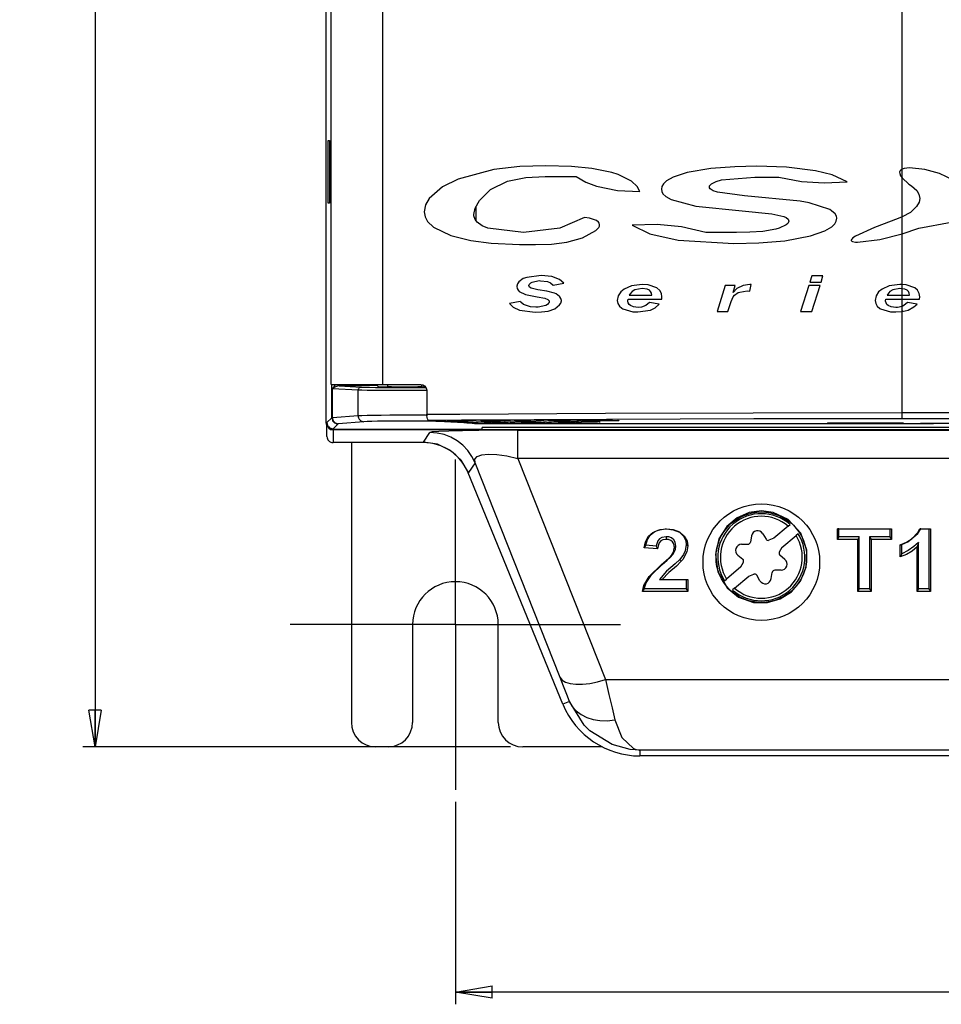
# Model space of a CAD drawing. Extents: x 462 to 898, y 200 to 700.
# Tile 7 of 13: x 462 to 537, y 431 to 511. Entities that reach past the tile are written whole.
import ezdxf

# ---------------------------------------------------------------- set-up
doc = ezdxf.new("R2010")
doc.units = 0
doc.header["$MEASUREMENT"] = 0
doc.header["$PDSIZE"] = -1
doc.linetypes.add('CENTERX2', pattern=[20.32, 12.7, -2.54, 2.54, -2.54])
doc.layers.get('0').update_dxf_attribs({"linetype": 'CONTINUOUS'})
doc.layers.get('DEFPOINTS').update_dxf_attribs({"linetype": 'CONTINUOUS'})
doc.styles.add('SLDTEXTSTYLE0', font='txt', dxfattribs={"width": 0.75})
doc.dimstyles.new('SLDDIMSTYLE0', dxfattribs={"dimtxt": 3.5, "dimasz": 3, "dimexe": 1, "dimexo": 0.0625, "dimgap": 0.875, "dimtad": 2, "dimdec": 1, "dimzin": 4, "dimtxsty": 'STANDARD', "dimblk1": 'CLOSED', "dimblk2": 'CLOSED', "dimsah": 1, "dimcen": 0.09, "dimclrd": 7, "dimclre": 7, "dimclrt": 7, "dimazin": 3, "dimtfac": 1, "dimtdec": 4, "dimtofl": 0, "dimtmove": 0, "dimatfit": 3, "dimtolj": 1, "dimtzin": 12})

# ---------------------------------------------------------------- blocks, each defined once
blk = doc.blocks.new('SW_CENTERMARK7')
at = {"color": 7, "linetype": 'CENTERX2'}
for p, q in [((497.208, 471.71), (497.208, 475.21)), ((487.208, 461.71), (483.708, 461.71)), ((507.208, 461.71), (510.708, 461.71)), ((497.208, 451.71), (497.208, 448.21))]:
    blk.add_line(p, q, dxfattribs=at)
at = {"color": 7, "linetype": 'CONTINUOUS'}
for q in [(497.208, 471.71), (487.208, 461.71), (497.208, 451.71), (507.208, 461.71)]:
    blk.add_line((497.208, 461.71), q, dxfattribs=at)
blk = doc.blocks.new('_CLOSED')
at = {"color": 0, "linetype": 'BYBLOCK'}
for p, q in [((-1, 0.166667), (0, 0)), ((-1, 0.166667), (-1, -0.166667)), ((0, 0), (-1, -0.166667)), ((0, 0), (-1, 0))]:
    blk.add_line(p, q, dxfattribs=at)
blk = doc.blocks.new('*D1')
at = {"color": 7}
for p, q in [((490.708, 665.71), (466.761, 665.71)), ((467.761, 665.71), (467.761, 451.71)), ((501.708, 451.71), (466.761, 451.71))]:
    blk.add_line(p, q, dxfattribs=at)
at = {"layer": 'DEFPOINTS', "color": 7}
for p in [(491.708, 665.71), (502.708, 451.71)]:
    blk.add_point(p, dxfattribs=at)
at = {"xscale": 3, "yscale": 3}
for p, rotation in [((467.761, 665.71), 90.00000000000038), ((467.761, 451.71), 270.0000000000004)]:
    blk.add_blockref('_CLOSED', p, dxfattribs=dict(at, rotation=rotation))
at = {"color": 7, "insert": (466.261, 552.904), "char_height": 3.5, "attachment_point": 7, "rotation": 90, "style": 'SLDTEXTSTYLE0'}
blk.add_mtext('214.0', dxfattribs=at)
blk = doc.blocks.new('*D5')
at = {"color": 7}
for p, q in [((497.208, 447.21), (497.208, 430.665)), ((621.208, 447.21), (621.208, 430.665)), ((621.208, 431.665), (497.208, 431.665))]:
    blk.add_line(p, q, dxfattribs=at)
at = {"layer": 'DEFPOINTS', "color": 7}
for p in [(497.208, 448.21), (621.208, 448.21)]:
    blk.add_point(p, dxfattribs=at)
at = {"xscale": 3, "yscale": 3}
for p, rotation in [((497.208, 431.665), 180.0000000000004), ((621.208, 431.665), 360.0000000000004)]:
    blk.add_blockref('_CLOSED', p, dxfattribs=dict(at, rotation=rotation))
at = {"color": 7, "insert": (553.402, 433.165), "char_height": 3.5, "attachment_point": 7, "style": 'SLDTEXTSTYLE0'}
blk.add_mtext('124.0', dxfattribs=at)

msp = doc.modelspace()

# ---------------------------------------------------------------- linework, layer by layer
at = {"color": 7, "linetype": 'CONTINUOUS'}
for p, q in [((486.656, 478.21), (486.656, 639.21)), ((487.056, 481.329), (487.056, 636.091)), ((533.708, 498.933), (533.708, 524.318)), ((486.813, 496.158), (486.813, 501.263)), ((486.813, 501.263), (486.907, 501.263)), ((486.907, 501.263), (486.907, 496.158)), ((504.537, 498.334), (507.088, 498.334)), ((518.943, 498.057), (521.672, 498.29)), ((521.672, 498.29), (523.627, 498.29)), ((533.708, 498.215), (533.708, 498.933)), ((533.708, 495.022), (533.708, 498.215)), ((497.449, 498.108), (497.449, 498.108)), ((520.837, 496.752), (518.634, 497.045)), ((525.37, 496.329), (520.837, 496.752)), ((486.907, 496.158), (486.813, 496.158)), ((498.867, 495.838), (498.867, 494.765)), ((498.869, 495.842), (498.869, 494.762)), ((514.826, 496.455), (516.858, 495.915)), ((516.858, 495.915), (520.635, 495.52)), ((526.126, 496.18), (525.37, 496.329)), ((527.816, 495.622), (526.126, 496.18)), ((520.635, 495.52), (523.054, 495.292)), ((523.054, 495.292), (524.054, 495.057)), ((533.708, 495.022), (533.391, 494.893)), ((533.708, 493.652), (533.708, 495.022)), ((507.771, 494.983), (505.741, 494.107)), ((533.391, 494.893), (531.448, 494.176)), ((502.779, 493.748), (499.863, 494.12)), ((505.741, 494.107), (502.779, 493.748)), ((520.184, 493.748), (517.66, 493.748)), ((533.708, 493.652), (535.086, 494.111)), ((533.708, 489.501), (533.708, 493.652)), ((526.323, 490.203), (526.165, 489.695)), ((527.246, 490.203), (526.323, 490.203)), ((527.088, 489.695), (527.246, 490.203)), ((505.193, 489.444), (506.075, 489.618)), ((519.262, 489.429), (518.596, 487.301)), ((520.074, 489.429), (519.262, 489.429)), ((519.894, 488.847), (520.074, 489.429)), ((521.256, 488.957), (521.369, 489.495)), ((521.369, 489.495), (521.263, 489.497)), ((526.082, 489.431), (525.416, 487.303)), ((527.005, 489.431), (526.082, 489.431)), ((526.165, 489.695), (527.088, 489.695)), ((526.339, 487.303), (527.005, 489.431)), ((533.708, 489.501), (533.532, 489.497)), ((533.708, 489.158), (533.708, 489.501)), ((502.427, 488.943), (502.943, 488.687)), ((502.943, 488.687), (503.903, 488.499)), ((503.949, 489.069), (503.389, 489.21)), ((504.687, 488.953), (503.949, 489.069)), ((505.294, 488.799), (504.687, 488.953)), ((511.42, 488.626), (513.249, 488.626)), ((520.452, 488.883), (521.061, 488.977)), ((521.061, 488.977), (521.256, 488.957)), ((532.487, 488.626), (533.708, 488.626)), ((533.708, 489.158), (533.531, 489.166)), ((533.708, 488.626), (533.708, 489.158)), ((533.708, 488.626), (534.316, 488.626)), ((533.708, 488.317), (533.708, 488.626)), ((502.492, 488.119), (501.621, 487.954)), ((503.903, 488.499), (504.519, 488.39)), ((504.519, 488.39), (504.773, 488.278)), ((511.298, 488.16), (511.326, 488.317)), ((511.326, 488.317), (514.075, 488.317)), ((513.867, 487.909), (513.081, 488.02)), ((514.075, 488.317), (514.087, 488.486)), ((519.476, 487.301), (519.732, 488.117)), ((532.365, 488.16), (532.392, 488.317)), ((532.392, 488.317), (533.708, 488.317)), ((533.708, 487.713), (533.708, 488.317)), ((533.708, 488.317), (535.142, 488.317)), ((534.933, 487.909), (534.148, 488.02)), ((535.142, 488.317), (535.154, 488.486)), ((518.596, 487.301), (519.476, 487.301)), ((525.416, 487.303), (526.339, 487.303)), ((533.19, 487.259), (533.708, 487.294)), ((533.708, 487.294), (533.708, 487.713)), ((533.708, 479.035), (533.708, 487.294)), ((487.056, 481.329), (491.263, 481.329)), ((487.116, 478.618), (487.116, 481.329)), ((491.263, 481.329), (494.384, 481.329)), ((491.655, 481.329), (491.655, 481.144)), ((494.455, 481.144), (494.455, 481.317)), ((487.168, 478.622), (487.168, 480.981)), ((489.265, 480.873), (487.168, 480.981)), ((487.722, 481.215), (489.502, 481.123)), ((489.265, 478.784), (489.265, 480.873)), ((490.917, 481.144), (490.821, 481.241)), ((490.917, 481.144), (491.655, 481.144)), ((494.455, 481.144), (494.75, 481.144)), ((494.867, 480.829), (494.867, 478.894)), ((533.708, 478.535), (533.708, 479.035)), ((486.656, 478.21), (486.708, 478.21)), ((486.708, 478.21), (487.116, 478.618)), ((486.708, 477.077), (486.708, 478.119)), ((487.168, 478.622), (489.265, 478.784)), ((487.616, 478.118), (487.208, 477.71)), ((489.739, 478.284), (487.642, 478.122)), ((498.58, 478.162), (495.048, 478.395)), ((497.901, 478.184), (496.306, 478.289)), ((499.472, 478.172), (496.591, 478.362)), ((498.494, 478.382), (498.51, 478.382)), ((498.494, 478.382), (501.388, 478.192)), ((498.51, 478.382), (501.404, 478.192)), ((502.486, 478.172), (499.326, 478.38)), ((500.439, 478.129), (532.045, 478.129)), ((501.228, 478.4), (501.244, 478.4)), ((501.228, 478.4), (504.401, 478.192)), ((501.244, 478.4), (504.418, 478.192)), ((501.388, 478.192), (501.404, 478.192)), ((505.5, 478.172), (502.083, 478.397)), ((503.983, 478.417), (504, 478.417)), ((503.983, 478.417), (507.415, 478.192)), ((504, 478.417), (507.432, 478.192)), ((504.401, 478.192), (504.418, 478.192)), ((507.041, 478.269), (504.86, 478.413)), ((506.776, 478.433), (506.76, 478.433)), ((506.76, 478.433), (508.95, 478.289)), ((506.776, 478.433), (508.967, 478.289)), ((507.415, 478.192), (507.432, 478.192)), ((508.583, 478.366), (507.66, 478.427)), ((508.967, 478.289), (508.95, 478.289)), ((509.575, 478.447), (509.559, 478.447)), ((509.559, 478.447), (510.485, 478.386)), ((509.575, 478.447), (510.502, 478.386)), ((510.502, 478.386), (510.485, 478.386)), ((527.608, 478.209), (527.608, 478.174)), ((527.608, 478.209), (533.808, 478.209)), ((527.608, 478.174), (533.808, 478.174)), ((533.808, 478.209), (533.808, 478.174)), ((555.272, 478.143), (535.207, 478.143)), ((487.208, 477.658), (487.208, 477.71)), ((499.346, 477.658), (487.208, 477.658)), ((487.208, 477.619), (487.208, 476.576)), ((631.208, 477.619), (487.208, 477.619)), ((494.588, 476.616), (495.116, 477.402)), ((499.398, 477.815), (499.346, 477.658)), ((555.898, 477.815), (499.398, 477.815)), ((502.303, 475.285), (502.303, 477.593)), ((502.303, 477.593), (616.114, 477.593)), ((494.588, 476.576), (487.208, 476.576)), ((488.708, 476.576), (488.708, 453.71)), ((495.753, 476.442), (494.588, 476.616)), ((494.588, 476.576), (494.588, 476.616)), ((496.817, 475.937), (495.753, 476.442)), ((497.687, 475.144), (496.817, 475.937)), ((498.289, 474.132), (497.687, 475.144)), ((498.817, 474.918), (498.289, 474.132)), ((505.76, 457.389), (498.817, 474.918)), ((502.303, 475.285), (509.46, 457.213)), ((616.114, 475.285), (502.303, 475.285)), ((498.252, 474.117), (498.289, 474.132)), ((505.999, 455.189), (498.252, 474.117)), ((524.393, 469.75), (523.238, 468.756)), ((524.393, 469.75), (524.554, 469.889)), ((528.547, 469.52), (528.425, 469.525)), ((528.425, 468.673), (528.425, 469.525)), ((528.425, 469.525), (532.84, 469.525)), ((528.547, 469.52), (532.718, 469.52)), ((528.547, 468.889), (528.547, 469.52)), ((532.718, 469.52), (532.84, 469.525)), ((532.718, 469.52), (532.718, 468.889)), ((532.84, 469.525), (532.84, 468.673)), ((535.153, 469.525), (536.024, 469.525)), ((535.237, 469.52), (535.902, 469.52)), ((535.902, 469.52), (536.024, 469.525)), ((535.902, 469.52), (535.902, 464.626)), ((536.024, 469.525), (536.024, 464.41)), ((514.434, 468.889), (514.434, 468.673)), ((521.399, 468.961), (521.315, 468.446)), ((522.322, 469.136), (522.589, 468.687)), ((523.238, 468.756), (522.832, 468.602)), ((523.89, 467.998), (525.045, 468.992)), ((525.207, 469.131), (525.045, 468.992)), ((528.547, 468.889), (528.425, 468.673)), ((530.09, 468.673), (528.425, 468.673)), ((530.212, 468.889), (528.547, 468.889)), ((530.212, 468.889), (530.09, 468.673)), ((530.09, 464.41), (530.09, 468.673)), ((530.212, 464.626), (530.212, 468.889)), ((531.053, 468.889), (531.175, 468.673)), ((531.053, 468.889), (531.053, 464.626)), ((532.718, 468.889), (531.053, 468.889)), ((532.84, 468.673), (531.175, 468.673)), ((531.175, 468.673), (531.175, 464.41)), ((532.718, 468.889), (532.84, 468.673)), ((535.06, 468.427), (534.938, 468.052)), ((535.06, 464.626), (535.06, 468.427)), ((513.728, 467.886), (512.643, 467.982)), ((513.617, 468.112), (512.779, 468.187)), ((515.225, 468.106), (515.103, 468.001)), ((520.597, 468.272), (521.12, 468.278)), ((523.89, 467.998), (523.678, 467.619)), ((533.563, 467.23), (533.563, 468.214)), ((533.685, 467.498), (533.685, 468.243)), ((534.938, 464.41), (534.938, 468.052)), ((514.99, 467.455), (514.888, 467.41)), ((520.287, 467.385), (520.691, 467.054)), ((524.13, 467.036), (523.725, 467.366)), ((514.109, 466.61), (514.024, 466.584)), ((520.527, 466.423), (519.372, 465.428)), ((520.527, 466.423), (520.739, 466.801)), ((523.819, 466.149), (523.297, 466.142)), ((513.874, 465.389), (514.091, 465.393)), ((513.874, 465.389), (516.066, 465.389)), ((514.091, 465.393), (516.188, 465.393)), ((516.066, 465.389), (516.188, 465.393)), ((516.066, 465.389), (516.066, 464.626)), ((516.188, 465.393), (516.188, 464.41)), ((519.21, 465.29), (519.372, 465.428)), ((520.024, 464.67), (521.179, 465.665)), ((521.179, 465.665), (521.585, 465.818)), ((522.095, 465.284), (521.828, 465.733)), ((523.018, 465.459), (523.102, 465.975)), ((516.188, 464.41), (512.498, 464.41)), ((516.066, 464.626), (512.638, 464.626)), ((516.066, 464.626), (516.188, 464.41)), ((520.024, 464.67), (519.862, 464.532)), ((530.212, 464.626), (530.09, 464.41)), ((531.175, 464.41), (530.09, 464.41)), ((531.053, 464.626), (530.212, 464.626)), ((531.053, 464.626), (531.175, 464.41)), ((535.06, 464.626), (534.938, 464.41)), ((536.024, 464.41), (534.938, 464.41)), ((535.902, 464.626), (535.06, 464.626)), ((535.902, 464.626), (536.024, 464.41)), ((493.708, 461.71), (493.708, 453.71)), ((500.708, 453.71), (500.708, 461.71)), ((509.46, 457.213), (608.956, 457.213)), ((506.529, 455.407), (505.999, 455.189)), ((491.708, 451.71), (490.708, 451.71)), ((509.2, 451.71), (502.708, 451.71)), ((512.286, 451.443), (512.286, 450.969)), ((606.131, 451.443), (512.286, 451.443)), ((514.208, 450.969), (512.286, 450.969)), ((530.208, 450.969), (514.208, 450.969)), ((551.208, 450.969), (530.208, 450.969))]:
    msp.add_line(p, q, dxfattribs=at)
at = {"color": 7, "linetype": 'CONTINUOUS', "flags": 128}
for points in [[(491.263, 636.091), (491.263, 627.042), (491.263, 579.042), (491.263, 528.71), (491.263, 507.435), (491.263, 481.329)], [(504.602, 499.216), (502.466, 499.144), (500.35, 498.894), (497.447, 498.107)], [(509.998, 498.655), (508.349, 498.991), (506.682, 499.156), (504.602, 499.216)], [(521.853, 499.172), (520.051, 499.136), (518.09, 498.986), (516.139, 498.647)], [(529.212, 497.894), (527.988, 498.455), (526.63, 498.804), (524.261, 499.096), (521.853, 499.172)], [(534.326, 499.04), (533.873, 498.993), (533.708, 498.933)], [(537.911, 498.031), (536.764, 498.578), (535.578, 498.903), (534.326, 499.04)], [(500.081, 497.264), (501.463, 497.954), (502.966, 498.254), (504.537, 498.334)], [(507.088, 498.334), (507.859, 497.877), (508.734, 497.551), (510.457, 497.182), (512.269, 497.1)], [(512.269, 497.1), (512.054, 497.528), (511.597, 497.961), (510.497, 498.498), (509.998, 498.655)], [(516.139, 498.647), (515.014, 498.28), (514.452, 497.966), (514.217, 497.746), (514.086, 497.524), (514.043, 497.294)], [(523.627, 498.29), (525.497, 497.915), (527.344, 497.81), (529.212, 497.894)], [(533.708, 498.933), (533.597, 498.856), (533.537, 498.776), (533.508, 498.681), (533.515, 498.566), (533.583, 498.393), (533.708, 498.215)], [(533.708, 498.215), (534.272, 497.713), (534.47, 497.578)], [(497.447, 498.107), (496.16, 497.485), (495.051, 496.546), (494.763, 496.023), (494.663, 495.453)], [(517.968, 497.479), (517.982, 497.561), (518.021, 497.634), (518.129, 497.741), (518.513, 497.932), (518.943, 498.057)], [(518.634, 497.045), (518.276, 497.162), (518.097, 497.263), (518.022, 497.334), (517.981, 497.406), (517.968, 497.479)], [(534.47, 497.578), (534.905, 497.195), (535.083, 496.893), (535.147, 496.546), (535.093, 496.24), (534.888, 495.868), (534.386, 495.399), (533.708, 495.022)], [(498.72, 495.229), (498.816, 495.748), (499.175, 496.38), (500.081, 497.264)], [(514.043, 497.294), (514.076, 497.099), (514.169, 496.925), (514.407, 496.693), (514.826, 496.455)], [(494.663, 495.453), (494.733, 495.025), (494.933, 494.645), (495.408, 494.181), (496.831, 493.497)], [(499.863, 494.12), (499.406, 494.307), (498.997, 494.593), (498.817, 494.831), (498.727, 495.119), (498.72, 495.229)], [(524.054, 495.057), (524.237, 494.97), (524.395, 494.841), (524.436, 494.77), (524.45, 494.692)], [(528.374, 494.916), (528.344, 495.088), (528.235, 495.277), (527.954, 495.532), (527.816, 495.622)], [(507.584, 493.317), (508.688, 493.915), (508.923, 494.17), (508.975, 494.28), (508.991, 494.402), (508.963, 494.51), (508.892, 494.611), (508.729, 494.733), (508.179, 494.919), (507.771, 494.983)], [(517.66, 493.748), (515.678, 494.226), (513.685, 494.413), (511.662, 494.366)], [(511.662, 494.366), (513.102, 493.634), (515.408, 493.126), (519.948, 492.866)], [(524.45, 494.692), (524.434, 494.602), (524.377, 494.504), (524.233, 494.375), (523.669, 494.118), (523.398, 494.036)], [(526.225, 493.476), (527.386, 493.891), (527.961, 494.23), (528.202, 494.464), (528.335, 494.694), (528.374, 494.916)], [(535.086, 494.111), (537.709, 494.588), (538.771, 494.503), (539.636, 494.229), (539.835, 494.111)], [(496.831, 493.497), (498.457, 493.09), (500.12, 492.872), (502.45, 492.778)], [(519.948, 492.866), (522.004, 492.909), (524.118, 493.077), (526.225, 493.476)], [(523.398, 494.036), (522.332, 493.847), (521.261, 493.769), (520.184, 493.748)], [(531.448, 494.176), (529.89, 493.467), (529.681, 493.313), (529.592, 493.218), (529.568, 493.176), (529.556, 493.129), (529.558, 493.098), (529.571, 493.069), (529.6, 493.04), (529.664, 493.006), (529.894, 492.961), (530.079, 492.955)], [(530.079, 492.955), (531.894, 493.194), (533.708, 493.652)], [(502.45, 492.778), (503.754, 492.774), (505.061, 492.81), (506.327, 492.96), (507.584, 493.317)], [(504.208, 490.236), (503.032, 490.083), (502.759, 489.985)], [(506.075, 489.618), (505.711, 489.922), (505.091, 490.152), (504.208, 490.236)], [(502.759, 489.985), (502.381, 489.724), (502.274, 489.562), (502.228, 489.371), (502.228, 489.342)], [(503.22, 489.421), (503.235, 489.501), (503.277, 489.569), (503.373, 489.651), (503.47, 489.703)], [(503.389, 489.21), (503.272, 489.292), (503.235, 489.347), (503.22, 489.411), (503.22, 489.421)], [(503.47, 489.703), (504.05, 489.818), (504.168, 489.817)], [(504.168, 489.817), (504.743, 489.741), (504.981, 489.635), (505.193, 489.444)], [(512.465, 489.497), (511.591, 489.384), (511.006, 489.122)], [(513.677, 489.226), (512.969, 489.472), (512.465, 489.497)], [(521.263, 489.497), (520.712, 489.422), (520.217, 489.168), (519.894, 488.847)], [(533.532, 489.497), (532.666, 489.387), (532.073, 489.122)], [(534.744, 489.226), (534.043, 489.471), (533.708, 489.501)], [(502.228, 489.342), (502.255, 489.18), (502.333, 489.036), (502.427, 488.943)], [(505.724, 488.536), (505.434, 488.743), (505.294, 488.799)], [(511.006, 489.122), (510.719, 488.896), (510.522, 488.586), (510.438, 488.202)], [(512.464, 489.166), (511.883, 489.071), (511.641, 488.928), (511.461, 488.71), (511.42, 488.626)], [(513.249, 488.626), (513.225, 488.8), (513.16, 488.929), (513.057, 489.028), (512.872, 489.115), (512.464, 489.166)], [(514.087, 488.486), (514.04, 488.771), (513.901, 489.025), (513.677, 489.226)], [(519.732, 488.117), (519.897, 488.492), (520.004, 488.632)], [(520.004, 488.632), (520.324, 488.838), (520.452, 488.883)], [(532.073, 489.122), (531.786, 488.896), (531.589, 488.588), (531.505, 488.202)], [(533.531, 489.166), (532.959, 489.074), (532.715, 488.934), (532.532, 488.717), (532.487, 488.626)], [(534.316, 488.626), (534.291, 488.802), (534.226, 488.931), (534.121, 489.03), (533.935, 489.116), (533.708, 489.158)], [(535.154, 488.486), (535.106, 488.773), (534.965, 489.029), (534.744, 489.226)], [(501.621, 487.954), (501.923, 487.647), (502.446, 487.397), (503.726, 487.237)], [(503.782, 487.656), (503.342, 487.684), (502.767, 487.868), (502.542, 488.055), (502.492, 488.119)], [(504.604, 487.793), (503.974, 487.655), (503.782, 487.656)], [(504.873, 488.105), (504.861, 488.031), (504.826, 487.965), (504.734, 487.873), (504.604, 487.793)], [(504.773, 488.278), (504.826, 488.231), (504.861, 488.169), (504.873, 488.105)], [(505.32, 487.524), (505.722, 487.829), (505.822, 487.991), (505.865, 488.18), (505.866, 488.203)], [(505.866, 488.203), (505.834, 488.364), (505.753, 488.504), (505.724, 488.536)], [(510.438, 488.202), (510.486, 487.95), (510.614, 487.728), (510.807, 487.56), (510.888, 487.517)], [(511.517, 487.778), (511.404, 487.871), (511.328, 487.995), (511.298, 488.137), (511.298, 488.16)], [(512.137, 487.634), (511.759, 487.676), (511.517, 487.778)], [(512.123, 487.259), (513.149, 487.419), (513.528, 487.609), (513.867, 487.909)], [(513.081, 488.02), (512.775, 487.775), (512.406, 487.647), (512.137, 487.634)], [(531.505, 488.202), (531.554, 487.947), (531.684, 487.723), (531.881, 487.555), (531.954, 487.517)], [(532.583, 487.778), (532.471, 487.871), (532.395, 487.995), (532.365, 488.137), (532.365, 488.16)], [(533.203, 487.634), (532.829, 487.675), (532.583, 487.778)], [(534.148, 488.02), (533.843, 487.776), (533.708, 487.713)], [(533.708, 487.294), (534.214, 487.419), (534.676, 487.666), (534.933, 487.909)], [(503.726, 487.237), (504.238, 487.257), (504.783, 487.336), (505.32, 487.524)], [(510.888, 487.517), (511.698, 487.274), (512.123, 487.259)], [(531.954, 487.517), (532.755, 487.275), (533.19, 487.259)], [(533.708, 487.713), (533.327, 487.632), (533.203, 487.634)], [(487.168, 480.981), (487.17, 480.985), (487.204, 481.056), (487.404, 481.304), (487.446, 481.329)], [(487.722, 481.215), (487.738, 481.221), (487.752, 481.235), (487.766, 481.259), (487.778, 481.29), (487.787, 481.327), (487.788, 481.329)], [(488.973, 481.22), (488.94, 481.225), (488.908, 481.24), (488.879, 481.263), (488.853, 481.294), (488.833, 481.329)], [(494.384, 481.329), (494.544, 481.301), (494.687, 481.219), (494.795, 481.092), (494.856, 480.937), (494.867, 480.829)], [(487.722, 481.215), (487.58, 481.2), (487.402, 481.138), (487.21, 481.018), (487.171, 480.983), (487.168, 480.981)], [(488.973, 481.22), (488.797, 481.217), (488.599, 481.216), (488.386, 481.214), (488.164, 481.214), (487.94, 481.214), (487.722, 481.215)], [(490.821, 481.241), (490.158, 481.235), (489.539, 481.228), (488.973, 481.22)], [(489.265, 480.873), (489.27, 480.922), (489.284, 480.969), (489.306, 481.012), (489.335, 481.049), (489.371, 481.081), (489.412, 481.104), (489.456, 481.118), (489.502, 481.123)], [(494.919, 480.836), (494.766, 480.835), (494.063, 480.831), (493.324, 480.829), (492.575, 480.829), (491.844, 480.832), (491.155, 480.837), (490.532, 480.843), (489.998, 480.852), (489.571, 480.862), (489.265, 480.873)], [(489.502, 481.123), (489.788, 481.112), (490.189, 481.102), (490.69, 481.093), (491.273, 481.087), (491.919, 481.082), (492.605, 481.079), (493.307, 481.079), (494, 481.081), (494.659, 481.085), (494.856, 481.087)], [(494.455, 481.144), (494.433, 481.14), (494.37, 481.136), (494.267, 481.132), (494.127, 481.128), (493.955, 481.125), (493.755, 481.123), (493.533, 481.121), (493.298, 481.12), (493.055, 481.12), (492.812, 481.12), (492.576, 481.121), (492.355, 481.123), (492.155, 481.125), (491.982, 481.128), (491.842, 481.132), (491.739, 481.136), (491.676, 481.14), (491.655, 481.144)], [(494.867, 478.894), (497.575, 478.913), (509.471, 478.981), (521.545, 479.022), (533.708, 479.035)], [(495.048, 478.395), (494.987, 478.427), (494.933, 478.513), (494.892, 478.642), (494.87, 478.799), (494.867, 478.894)], [(533.708, 479.035), (545.067, 479.033), (554.661, 479.026)], [(487.208, 477.658), (487.025, 477.69), (486.862, 477.78), (486.738, 477.921), (486.67, 478.089), (486.656, 478.21)], [(487.116, 478.618), (487.124, 478.619), (487.141, 478.62), (487.168, 478.622)], [(487.116, 478.618), (487.126, 478.52), (487.154, 478.427), (487.2, 478.34), (487.263, 478.265), (487.338, 478.202), (487.425, 478.156), (487.518, 478.128), (487.616, 478.118)], [(487.168, 478.622), (487.178, 478.525), (487.206, 478.431), (487.25, 478.345), (487.309, 478.27), (487.38, 478.208), (487.462, 478.161), (487.55, 478.132), (487.642, 478.122)], [(487.642, 478.122), (487.629, 478.121), (487.62, 478.119), (487.616, 478.118)], [(489.265, 478.784), (489.571, 478.8), (489.998, 478.814), (490.532, 478.826), (491.155, 478.835), (491.844, 478.842), (492.575, 478.846), (493.324, 478.846), (494.063, 478.843), (494.766, 478.838), (494.93, 478.836)], [(489.265, 478.784), (489.275, 478.687), (489.303, 478.594), (489.347, 478.508), (489.406, 478.432), (489.477, 478.37), (489.559, 478.323), (489.647, 478.295), (489.739, 478.284)], [(496.306, 478.289), (496.008, 478.304), (495.606, 478.318), (495.115, 478.329), (494.552, 478.338), (493.937, 478.344), (493.29, 478.346), (492.635, 478.346), (491.995, 478.342), (491.392, 478.335), (490.847, 478.326), (490.38, 478.314), (490.006, 478.3), (489.739, 478.284)], [(533.708, 478.535), (521.588, 478.522), (509.556, 478.481), (497.702, 478.414), (495.048, 478.395)], [(496.418, 478.304), (496.396, 478.299), (496.306, 478.289)], [(496.591, 478.362), (496.537, 478.366), (496.518, 478.371), (496.534, 478.376), (496.555, 478.379)], [(496.555, 478.379), (496.585, 478.381), (496.668, 478.386), (496.781, 478.39), (496.921, 478.393), (497.082, 478.396), (497.259, 478.398), (497.446, 478.399), (497.636, 478.399), (497.824, 478.398), (498.002, 478.396), (498.165, 478.393), (498.307, 478.39), (498.424, 478.386), (498.51, 478.382)], [(496.571, 478.379), (496.578, 478.38), (496.578, 478.38)], [(496.591, 478.362), (496.635, 478.367), (496.678, 478.381), (496.69, 478.387)], [(498.012, 478.2), (497.991, 478.194), (497.901, 478.184)], [(498.681, 478.157), (498.439, 478.162), (498.129, 478.172), (497.901, 478.184)], [(498.58, 478.162), (498.763, 478.153), (499.011, 478.145), (499.316, 478.138), (499.665, 478.133), (500.044, 478.13), (500.439, 478.129)], [(499.326, 478.38), (499.273, 478.385), (499.253, 478.39), (499.269, 478.395), (499.29, 478.397)], [(499.29, 478.397), (499.32, 478.4), (499.403, 478.404), (499.516, 478.408), (499.656, 478.411), (499.817, 478.414), (499.994, 478.416), (500.181, 478.417), (500.371, 478.417), (500.558, 478.416), (500.737, 478.414), (500.9, 478.412), (501.042, 478.408), (501.158, 478.404), (501.244, 478.4)], [(499.306, 478.397), (499.313, 478.398), (499.314, 478.398)], [(499.326, 478.38), (499.37, 478.385), (499.413, 478.399), (499.425, 478.405)], [(499.472, 478.172), (499.516, 478.177), (499.559, 478.191), (499.598, 478.213), (499.633, 478.243), (499.662, 478.279), (499.677, 478.305)], [(501.404, 478.192), (501.456, 478.187), (501.478, 478.183), (501.467, 478.178), (501.426, 478.173), (501.354, 478.169), (501.255, 478.165), (501.13, 478.161), (500.985, 478.159), (500.823, 478.156), (500.649, 478.155), (500.469, 478.155), (500.288, 478.155), (500.112, 478.156), (499.945, 478.158), (499.794, 478.16), (499.662, 478.164), (499.554, 478.167), (499.472, 478.172)], [(501.388, 478.192), (501.423, 478.189), (501.423, 478.19)], [(502.083, 478.397), (502.029, 478.402), (502.01, 478.407), (502.026, 478.412), (502.047, 478.414)], [(502.047, 478.414), (502.076, 478.416), (502.159, 478.421), (502.273, 478.425), (502.412, 478.428), (502.573, 478.431), (502.75, 478.433), (502.936, 478.434), (503.127, 478.434), (503.314, 478.433), (503.492, 478.431), (503.655, 478.429), (503.797, 478.425), (503.913, 478.421), (504, 478.417)], [(502.063, 478.414), (502.07, 478.415), (502.07, 478.415)], [(502.083, 478.397), (502.127, 478.402), (502.169, 478.416), (502.182, 478.422)], [(502.486, 478.172), (502.53, 478.177), (502.573, 478.191), (502.612, 478.213), (502.647, 478.243), (502.676, 478.279), (502.69, 478.305)], [(504.418, 478.192), (504.47, 478.187), (504.491, 478.183), (504.481, 478.178), (504.44, 478.173), (504.368, 478.169), (504.268, 478.165), (504.144, 478.161), (503.999, 478.159), (503.837, 478.156), (503.663, 478.155), (503.483, 478.155), (503.302, 478.155), (503.126, 478.156), (502.959, 478.158), (502.808, 478.16), (502.676, 478.164), (502.568, 478.167), (502.486, 478.172)], [(504.401, 478.192), (504.436, 478.189), (504.436, 478.19)], [(504.86, 478.413), (504.807, 478.417), (504.788, 478.422), (504.803, 478.427), (504.824, 478.43)], [(504.824, 478.43), (504.854, 478.432), (504.937, 478.437), (505.05, 478.441), (505.19, 478.444), (505.351, 478.447), (505.527, 478.448), (505.714, 478.449), (505.904, 478.449), (506.091, 478.449), (506.269, 478.447), (506.432, 478.444), (506.574, 478.441), (506.69, 478.437), (506.776, 478.433)], [(504.84, 478.43), (504.847, 478.431), (504.848, 478.431)], [(504.959, 478.437), (504.947, 478.431), (504.904, 478.418), (504.86, 478.413)], [(505.5, 478.172), (505.544, 478.177), (505.586, 478.191), (505.626, 478.213), (505.661, 478.243), (505.69, 478.279), (505.704, 478.305)], [(507.432, 478.192), (507.484, 478.187), (507.505, 478.183), (507.495, 478.178), (507.453, 478.173), (507.382, 478.169), (507.282, 478.165), (507.158, 478.161), (507.013, 478.159), (506.851, 478.156), (506.677, 478.155), (506.497, 478.155), (506.316, 478.155), (506.14, 478.156), (505.973, 478.158), (505.822, 478.16), (505.69, 478.164), (505.581, 478.167), (505.5, 478.172)], [(507.245, 478.401), (507.231, 478.376), (507.202, 478.34), (507.167, 478.31), (507.128, 478.288), (507.085, 478.274), (507.041, 478.269)], [(508.967, 478.289), (509.019, 478.284), (509.04, 478.28), (509.03, 478.275), (508.988, 478.27), (508.917, 478.266), (508.818, 478.262), (508.694, 478.259), (508.549, 478.256), (508.388, 478.254), (508.215, 478.252), (508.035, 478.252), (507.855, 478.252), (507.679, 478.253), (507.513, 478.255), (507.362, 478.257), (507.23, 478.261), (507.122, 478.265), (507.041, 478.269)], [(507.415, 478.192), (507.45, 478.189), (507.45, 478.19)], [(507.66, 478.427), (507.606, 478.431), (507.587, 478.436), (507.603, 478.441), (507.624, 478.444)], [(507.624, 478.444), (507.653, 478.446), (507.737, 478.451), (507.85, 478.455), (507.989, 478.458), (508.15, 478.461), (508.326, 478.463), (508.513, 478.463), (508.703, 478.464), (508.89, 478.463), (509.068, 478.461), (509.231, 478.458), (509.372, 478.455), (509.489, 478.451), (509.575, 478.447)], [(507.64, 478.444), (507.647, 478.445), (507.648, 478.445)], [(507.759, 478.452), (507.746, 478.446), (507.704, 478.432), (507.66, 478.427)], [(508.766, 478.463), (508.743, 478.437), (508.709, 478.407), (508.669, 478.385), (508.627, 478.371), (508.583, 478.366)], [(510.502, 478.386), (510.554, 478.381), (510.575, 478.377), (510.565, 478.372), (510.523, 478.367), (510.452, 478.363), (510.353, 478.359), (510.23, 478.356), (510.086, 478.353), (509.925, 478.351), (509.752, 478.349), (509.573, 478.349), (509.393, 478.349), (509.218, 478.35), (509.053, 478.352), (508.902, 478.355), (508.771, 478.358), (508.664, 478.362), (508.583, 478.366)], [(508.95, 478.289), (508.985, 478.286), (508.985, 478.287)], [(510.485, 478.386), (510.52, 478.383), (510.52, 478.384)], [(532.045, 478.129), (534.21, 478.135), (536.271, 478.154), (538.133, 478.183), (539.706, 478.223)], [(554.646, 478.527), (545.059, 478.533), (533.708, 478.535)], [(502.303, 477.593), (500.659, 477.589), (499.135, 477.575), (497.791, 477.553), (496.679, 477.524), (495.843, 477.488), (495.315, 477.447), (495.116, 477.402)], [(498.817, 474.918), (498.553, 475.447), (498.215, 475.93), (497.809, 476.359), (497.344, 476.723), (496.831, 477.015), (496.281, 477.229), (495.705, 477.359), (495.116, 477.402)], [(498.817, 474.918), (498.807, 475.216), (498.99, 475.441), (499.359, 475.584), (499.898, 475.641), (500.587, 475.609), (501.399, 475.489), (502.303, 475.285)], [(522.208, 470.995), (521.208, 470.86), (520.226, 470.431), (519.384, 469.719), (518.748, 468.714), (518.449, 467.438), (518.644, 466.017), (519.403, 464.718), (520.355, 463.952), (521.563, 463.52), (522.723, 463.5), (523.758, 463.798), (524.668, 464.379), (525.411, 465.249), (525.883, 466.41), (525.931, 467.791), (525.425, 469.187), (524.411, 470.284), (523.17, 470.87), (522.208, 470.995)], [(512.643, 467.982), (512.746, 468.472), (512.982, 468.927), (513.331, 469.236), (513.766, 469.431), (514.338, 469.523), (514.456, 469.525)], [(512.779, 468.187), (512.91, 468.672), (513.142, 469.04), (513.506, 469.311), (513.93, 469.465), (514.456, 469.52)], [(514.456, 469.52), (514.456, 469.522), (514.456, 469.523), (514.456, 469.524), (514.456, 469.525)], [(514.456, 469.525), (515.004, 469.471), (515.517, 469.276), (515.908, 468.94), (516.134, 468.516), (516.188, 468.134)], [(514.456, 469.52), (515.003, 469.463), (515.51, 469.251), (515.846, 468.933), (516.032, 468.537), (516.066, 468.239)], [(533.563, 468.214), (534.06, 468.429), (534.507, 468.719), (535, 469.23), (535.153, 469.525)], [(533.685, 468.243), (534.176, 468.471), (535.006, 469.141), (535.237, 469.52)], [(514.434, 468.889), (514.09, 468.829), (513.892, 468.709), (513.748, 468.537), (513.637, 468.235), (513.617, 468.112)], [(514.434, 468.673), (514.161, 468.63), (513.993, 468.537), (513.867, 468.399), (513.767, 468.155), (513.728, 467.886)], [(515.225, 468.106), (515.173, 468.433), (515.057, 468.633), (514.872, 468.785), (514.654, 468.867), (514.434, 468.889)], [(515.103, 468.001), (515.056, 468.296), (514.959, 468.461), (514.805, 468.587), (514.625, 468.654), (514.434, 468.673)], [(535.06, 468.427), (534.672, 468.075), (534.213, 467.753), (533.685, 467.498)], [(512.779, 468.187), (512.718, 468.095), (512.68, 468.038), (512.643, 467.982)], [(514.888, 467.41), (515.018, 467.63), (515.098, 467.933), (515.103, 468.001)], [(514.99, 467.455), (515.121, 467.674), (515.187, 467.844), (515.225, 468.106)], [(516.066, 468.239), (515.986, 467.744), (515.841, 467.433), (515.545, 467.024)], [(516.188, 468.134), (516.113, 467.638), (515.789, 467.035), (515.641, 466.851)], [(516.066, 468.239), (516.097, 468.213), (516.127, 468.187), (516.158, 468.16), (516.188, 468.134)], [(534.938, 468.052), (534.531, 467.717), (534.074, 467.443), (533.563, 467.23)], [(515.545, 467.024), (515.17, 466.659), (514.469, 466.072), (513.874, 465.389)], [(514.024, 466.584), (514.422, 466.937), (514.664, 467.165), (514.888, 467.41)], [(515.641, 466.851), (515.267, 466.485), (514.648, 465.968), (514.091, 465.393)], [(514.109, 466.61), (514.507, 466.963), (514.758, 467.2), (514.99, 467.455)], [(515.545, 467.024), (515.569, 466.981), (515.592, 466.939), (515.617, 466.895), (515.641, 466.851)], [(533.685, 467.498), (533.635, 467.387), (533.599, 467.308), (533.563, 467.23)], [(512.498, 464.41), (512.616, 464.904), (513.038, 465.622), (514.024, 466.584)], [(512.638, 464.626), (512.789, 465.115), (513.235, 465.777), (514.109, 466.61)], [(512.638, 464.626), (512.575, 464.529), (512.537, 464.47), (512.498, 464.41)], [(506.529, 455.407), (506.304, 455.996), (506.046, 456.661), (505.76, 457.389)], [(505.76, 457.389), (505.934, 457.164), (506.214, 456.991), (506.592, 456.876), (507.055, 456.821), (507.59, 456.828), (508.182, 456.898), (508.811, 457.028), (509.46, 457.213)], [(509.46, 457.213), (509.747, 456), (510.005, 454.891), (510.23, 453.909)], [(512.286, 451.443), (512.272, 451.443), (511.479, 451.507), (510.008, 451.906), (508.196, 453.031), (507.726, 453.495), (506.529, 455.407)], [(506.529, 455.407), (506.76, 455.004), (507.077, 454.649), (507.472, 454.351), (507.937, 454.116), (508.458, 453.952), (509.023, 453.861), (509.619, 453.847), (510.23, 453.909)], [(510.23, 453.909), (510.811, 452.467), (511.763, 451.581), (511.99, 451.495), (512.16, 451.457), (512.232, 451.448), (512.263, 451.445), (512.279, 451.443), (512.286, 451.443)]]:
    msp.add_lwpolyline(points, dxfattribs=at)
at = {"color": 7, "linetype": 'CONTINUOUS'}
for centre, radius in [((522.208, 466.807), 4.765), ((522.208, 467.21), 3.7)]:
    msp.add_circle(centre, radius, dxfattribs=at)
for centre, radius, start, end in [((532.728, 488.86), 1.85, 300.27817, 305.48216), ((487.208, 478.21), 0.5, 180, 270.00524), ((487.208, 478.119), 0.5, 179.99139, 269.98897), ((487.208, 477.076), 0.5, 179.98897, 269.99139), ((494.588, 472.617), 3.959, 22.25713, 90.00015), ((522.208, 467.21), 3.561, 48.78881, 212.64417), ((522.208, 467.21), 3.35, 49.30017, 212.13281), ((521.892, 468.881), 0.5, 30.71649, 170.71649), ((530.939, 395.904), 73.741, 86.65828, 86.72363), ((522.208, 467.21), 3.561, 228.78881, 32.64417), ((522.208, 467.21), 3.35, 229.30017, 32.13281), ((521.117, 468.478), 0.2, 270.71649, 350.71649), ((522.761, 468.789), 0.2, 210.71649, 290.71649), ((526.087, 474.097), 13.832, 205.6387, 206.68434), ((520.604, 467.772), 0.5, 90.71649, 230.71649), ((528.849, 488.063), 20.402, 283.36162, 283.71384), ((520.565, 466.899), 0.2, 330.71649, 50.71649), ((523.852, 467.521), 0.2, 150.71649, 230.71649), ((523.813, 466.649), 0.5, 270.71649, 50.71649), ((523.3, 465.942), 0.2, 90.71649, 170.71649), ((497.208, 461.71), 3.5, 0, 180), ((521.656, 465.631), 0.2, 30.71649, 110.71649), ((522.524, 465.54), 0.5, 210.71649, 350.71649), ((512.286, 457.763), 6.793, 202.25729, 270), ((490.708, 453.71), 2, 180, 270), ((491.708, 453.71), 2, 270, 0), ((502.708, 453.71), 2, 180, 270)]:
    msp.add_arc(centre, radius, start, end, dxfattribs=at)

# ---------------------------------------------------------------- block references
msp.add_blockref('SW_CENTERMARK7', (0, 0))

# ---------------------------------------------------------------- dimensions: what is measured, and where the dimension line sits
at = {"color": 7}
dim = msp.add_linear_dim(base=(467.761, 451.71), p1=(491.708, 665.71), p2=(502.708, 451.71), angle=270, dimstyle='SLDDIMSTYLE0', dxfattribs=at)
dim.commit()
dim.dimension.update_dxf_attribs({"geometry": '*D1', "text_midpoint": (467.761, 558.71), "dimtype": 160})
dim = msp.add_linear_dim(base=(497.208, 431.665), p1=(621.208, 448.21), p2=(497.208, 448.21), dimstyle='SLDDIMSTYLE0', dxfattribs=at)
dim.commit()
dim.dimension.update_dxf_attribs({"geometry": '*D5', "text_midpoint": (559.208, 431.665), "dimtype": 160})

doc.saveas('drawing.dxf')
